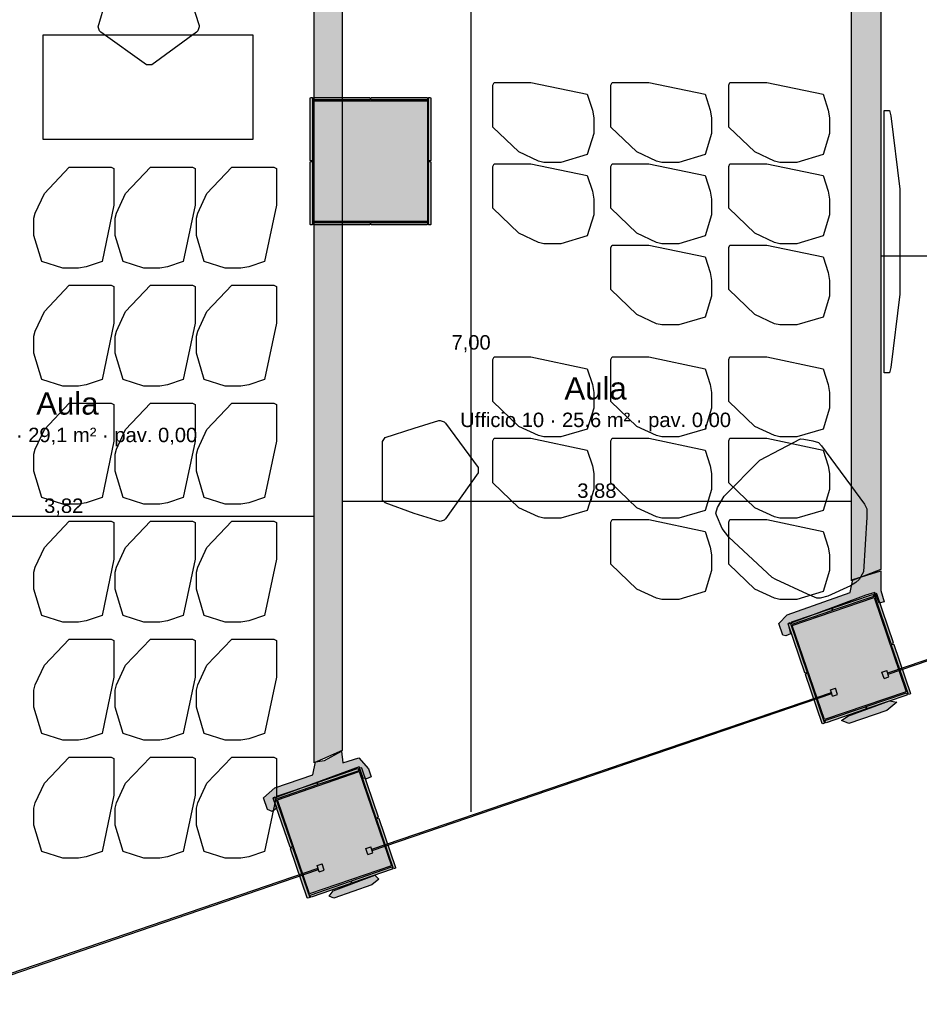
# Model space of a CAD drawing. Header units: millimetres. Extents: x -18533 to 137888, y -83624 to 7711.
# Tile 22 of 38: x 35634 to 42498, y -4726 to 2785. Entities that reach past the tile are written whole.
import ezdxf
from ezdxf.enums import TextEntityAlignment as Align

# ---------------------------------------------------------------- set-up
doc = ezdxf.new("R2010")
doc.units = ezdxf.units.MM
for name, color, linetype in [('A-ARREDI', 9, 'Continuous'), ('A-MISURE', 40, 'Continuous'), ('A-MURI-ESISTENTI', 7, 'Continuous'), ('A-MURI-NUOVI', 40, 'Continuous'), ('A-PILASTRI', 8, 'Continuous'), ('A-TESTI', 7, 'Continuous'), ('A-VETRINE', 4, 'Continuous')]:
    doc.layers.add(name, color=color, linetype=linetype)
doc.styles.add('VISIO', font='arial.ttf')

msp = doc.modelspace()

# ---------------------------------------------------------------- hatches: boundary and pattern name
at = {"layer": 'A-MURI-ESISTENTI'}
for points in [[(41455, -1910), (41425, -1820), (41490, -1755), (41970, -1585), (41990, -1485), (42205, -1420), (42205, -1570), (42230, -1655), (42190, -1665), (42157, -1585), (42090, -1605), (41496, -1827), (41515, -1900), (41480, -1915), (41455, -1910)], [(41905, -2560), (41953, -2529), (42271, -2411), (42325, -2420), (42250, -2485), (41960, -2585), (41905, -2560)], [(37525, -3240), (37495, -3150), (37580, -3075), (37870, -2975), (37890, -2875), (37960, -2865), (38090, -2795), (38100, -2885), (38220, -2845), (38295, -2930), (38315, -2990), (38280, -3005), (38255, -3000), (38224, -2915), (37568, -3156), (37595, -3230), (37560, -3255), (37525, -3240)], [(37995, -3900), (38025, -3859), (38342, -3740), (38375, -3770), (38320, -3815), (38030, -3915), (37995, -3900)]]:
    msp.add_hatch(color=7, dxfattribs=at).paths.add_polyline_path(points)
at = {"layer": 'A-MURI-NUOVI'}
for points in [[(37880, -2885), (37880, 3795), (38095, 3795), (38095, -2790), (37880, -2885)], [(41980, 3665), (42205, 3660), (42205, -1410), (41980, -1495), (41980, 3665)]]:
    msp.add_hatch(color=40, dxfattribs=at).paths.add_polyline_path(points)
at = {"layer": 'A-PILASTRI'}
for points in [[(37867, 1708), (37853, 1708), (37849, 1712), (37849, 2187), (37853, 2191), (37867, 2191), (37867, 1708)], [(37875, 2173), (37875, 2187), (37879, 2191), (38303, 2191), (38307, 2187), (38307, 2173), (37875, 2173)], [(38313, 2173), (38313, 2187), (38317, 2191), (38741, 2191), (38745, 2187), (38745, 2173), (38313, 2173)], [(38753, 2191), (38767, 2191), (38771, 2187), (38771, 1712), (38767, 1708), (38753, 1708), (38753, 2191)], [(38745, 1245), (37875, 1245), (37875, 2165), (38745, 2165), (38745, 1245)], [(37867, 1219), (37853, 1219), (37849, 1223), (37849, 1698), (37853, 1702), (37867, 1702), (37867, 1219)], [(38753, 1702), (38767, 1702), (38771, 1698), (38771, 1223), (38767, 1219), (38753, 1219), (38753, 1702)], [(38307, 1237), (38307, 1223), (38303, 1219), (37879, 1219), (37875, 1223), (37875, 1237), (38307, 1237)], [(38745, 1237), (38745, 1223), (38741, 1219), (38317, 1219), (38313, 1223), (38313, 1237), (38745, 1237)], [(41528, -1835), (42153, -1622), (42398, -2341), (41774, -2554), (41528, -1835)], [(41841, -1720), (41836, -1707), (41839, -1702), (42141, -1599), (42146, -1601), (42150, -1614), (41841, -1720)], [(42152, -1595), (42165, -1590), (42170, -1593), (42298, -1967), (42296, -1972), (42282, -1976), (42152, -1595)], [(41526, -1828), (41521, -1814), (41524, -1809), (41826, -1706), (41831, -1709), (41835, -1722), (41526, -1828)], [(41642, -2195), (41629, -2199), (41624, -2197), (41496, -1823), (41499, -1818), (41512, -1813), (41642, -2195)], [(42284, -1982), (42297, -1978), (42302, -1980), (42430, -2354), (42428, -2359), (42414, -2363), (42284, -1982)], [(41774, -2582), (41761, -2586), (41756, -2584), (41629, -2210), (41631, -2205), (41644, -2200), (41774, -2582)], [(42401, -2349), (42405, -2362), (42403, -2367), (42101, -2470), (42096, -2468), (42091, -2454), (42401, -2349)], [(42086, -2456), (42090, -2470), (42088, -2475), (41786, -2578), (41781, -2575), (41776, -2562), (42086, -2456)], [(37912, -3050), (37907, -3036), (37910, -3031), (38212, -2928), (38217, -2930), (38221, -2944), (37912, -3050)], [(38223, -2924), (38236, -2920), (38241, -2922), (38369, -3296), (38367, -3301), (38354, -3305), (38223, -2924)], [(37600, -3165), (38224, -2951), (38470, -3670), (37846, -3884), (37600, -3165)], [(37597, -3158), (37592, -3144), (37595, -3139), (37897, -3036), (37902, -3038), (37906, -3052), (37597, -3158)], [(37714, -3524), (37701, -3529), (37696, -3526), (37568, -3153), (37570, -3148), (37584, -3143), (37714, -3524)], [(38356, -3311), (38369, -3306), (38374, -3309), (38502, -3683), (38500, -3688), (38486, -3692), (38356, -3311)], [(37847, -3911), (37834, -3916), (37828, -3913), (37700, -3540), (37703, -3535), (37716, -3530), (37847, -3911)], [(38473, -3678), (38477, -3691), (38475, -3696), (38173, -3800), (38168, -3797), (38164, -3784), (38473, -3678)], [(38158, -3786), (38162, -3799), (38160, -3804), (37858, -3908), (37853, -3905), (37849, -3892), (38158, -3786)]]:
    msp.add_hatch(color=8, dxfattribs=at).paths.add_polyline_path(points)

# ---------------------------------------------------------------- linework, layer by layer
at = {"layer": 'A-ARREDI'}
for points in [[(36872, 3150), (36942, 2930), (37002, 2740), (37002, 2730), (36992, 2700), (36982, 2690), (36642, 2440), (36602, 2440), (36252, 2690), (36242, 2700), (36232, 2730), (36292, 2930), (36372, 3150), (36392, 3170), (36842, 3170), (36872, 3150)], [(36872, 3150), (36942, 2930), (37002, 2740), (37002, 2730), (36992, 2700), (36982, 2690), (36642, 2440), (36602, 2440), (36252, 2690), (36242, 2700), (36232, 2730), (36292, 2930), (36372, 3150), (36392, 3170), (36842, 3170), (36872, 3150)], [(37412, 1870), (35812, 1870), (35812, 2670), (37412, 2670), (37412, 1870)], [(37412, 1870), (35812, 1870), (35812, 2670), (37412, 2670), (37412, 1870)], [(39963, 1756.1), (39763, 1696.1), (39633, 1696.1), (39593, 1706.1), (39443, 1776.1), (39243, 1966.1), (39243, 2286.1), (39253, 2306.1), (39533, 2306.1), (39963, 2216.1), (40003, 2096.1), (40013, 2036.1), (40013, 1916.1), (39963, 1756.1)], [(39963, 1756.1), (39763, 1696.1), (39633, 1696.1), (39593, 1706.1), (39443, 1776.1), (39243, 1966.1), (39243, 2286.1), (39253, 2306.1), (39533, 2306.1), (39963, 2216.1), (40003, 2096.1), (40013, 2036.1), (40013, 1916.1), (39963, 1756.1)], [(40863, 1756.1), (40663, 1696.1), (40533, 1696.1), (40493, 1706.1), (40343, 1776.1), (40143, 1966.1), (40143, 2286.1), (40153, 2306.1), (40433, 2306.1), (40863, 2216.1), (40903, 2096.1), (40913, 2036.1), (40913, 1916.1), (40863, 1756.1)], [(40863, 1756.1), (40663, 1696.1), (40533, 1696.1), (40493, 1706.1), (40343, 1776.1), (40143, 1966.1), (40143, 2286.1), (40153, 2306.1), (40433, 2306.1), (40863, 2216.1), (40903, 2096.1), (40913, 2036.1), (40913, 1916.1), (40863, 1756.1)], [(41763, 1756.1), (41563, 1696.1), (41433, 1696.1), (41393, 1706.1), (41243, 1776.1), (41043, 1966.1), (41043, 2286.1), (41053, 2306.1), (41333, 2306.1), (41763, 2216.1), (41803, 2096.1), (41813, 2036.1), (41813, 1916.1), (41763, 1756.1)], [(41763, 1756.1), (41563, 1696.1), (41433, 1696.1), (41393, 1706.1), (41243, 1776.1), (41043, 1966.1), (41043, 2286.1), (41053, 2306.1), (41333, 2306.1), (41763, 2216.1), (41803, 2096.1), (41813, 2036.1), (41813, 1916.1), (41763, 1756.1)], [(42270, 2092), (42280, 2052), (42350, 1492), (42350, 692), (42280, 132), (42270, 92), (42230, 92), (42230, 2092), (42270, 2092)], [(42270, 2092), (42280, 2052), (42350, 1492), (42350, 692), (42280, 132), (42270, 92), (42230, 92), (42230, 2092), (42270, 2092)], [(35802, 940), (35742, 1140), (35742, 1270), (35752, 1310), (35822, 1460), (36012, 1660), (36332, 1660), (36352, 1650), (36352, 1370), (36262, 940), (36142, 900), (36082, 890), (35962, 890), (35802, 940)], [(35802, 940), (35742, 1140), (35742, 1270), (35752, 1310), (35822, 1460), (36012, 1660), (36332, 1660), (36352, 1650), (36352, 1370), (36262, 940), (36142, 900), (36082, 890), (35962, 890), (35802, 940)], [(36422, 940), (36362, 1140), (36362, 1270), (36372, 1310), (36442, 1460), (36632, 1660), (36952, 1660), (36972, 1650), (36972, 1370), (36882, 940), (36762, 900), (36702, 890), (36582, 890), (36422, 940)], [(36422, 940), (36362, 1140), (36362, 1270), (36372, 1310), (36442, 1460), (36632, 1660), (36952, 1660), (36972, 1650), (36972, 1370), (36882, 940), (36762, 900), (36702, 890), (36582, 890), (36422, 940)], [(37042, 940), (36982, 1140), (36982, 1270), (36992, 1310), (37062, 1460), (37252, 1660), (37572, 1660), (37592, 1650), (37592, 1370), (37502, 940), (37382, 900), (37322, 890), (37202, 890), (37042, 940)], [(37042, 940), (36982, 1140), (36982, 1270), (36992, 1310), (37062, 1460), (37252, 1660), (37572, 1660), (37592, 1650), (37592, 1370), (37502, 940), (37382, 900), (37322, 890), (37202, 890), (37042, 940)], [(39963, 1136.1), (39763, 1076.1), (39633, 1076.1), (39593, 1086.1), (39443, 1156.1), (39243, 1346.1), (39243, 1666.1), (39253, 1686.1), (39533, 1686.1), (39963, 1596.1), (40003, 1476.1), (40013, 1416.1), (40013, 1296.1), (39963, 1136.1)], [(39963, 1136.1), (39763, 1076.1), (39633, 1076.1), (39593, 1086.1), (39443, 1156.1), (39243, 1346.1), (39243, 1666.1), (39253, 1686.1), (39533, 1686.1), (39963, 1596.1), (40003, 1476.1), (40013, 1416.1), (40013, 1296.1), (39963, 1136.1)], [(40863, 1136.1), (40663, 1076.1), (40533, 1076.1), (40493, 1086.1), (40343, 1156.1), (40143, 1346.1), (40143, 1666.1), (40153, 1686.1), (40433, 1686.1), (40863, 1596.1), (40903, 1476.1), (40913, 1416.1), (40913, 1296.1), (40863, 1136.1)], [(40863, 1136.1), (40663, 1076.1), (40533, 1076.1), (40493, 1086.1), (40343, 1156.1), (40143, 1346.1), (40143, 1666.1), (40153, 1686.1), (40433, 1686.1), (40863, 1596.1), (40903, 1476.1), (40913, 1416.1), (40913, 1296.1), (40863, 1136.1)], [(41763, 1136.1), (41563, 1076.1), (41433, 1076.1), (41393, 1086.1), (41243, 1156.1), (41043, 1346.1), (41043, 1666.1), (41053, 1686.1), (41333, 1686.1), (41763, 1596.1), (41803, 1476.1), (41813, 1416.1), (41813, 1296.1), (41763, 1136.1)], [(41763, 1136.1), (41563, 1076.1), (41433, 1076.1), (41393, 1086.1), (41243, 1156.1), (41043, 1346.1), (41043, 1666.1), (41053, 1686.1), (41333, 1686.1), (41763, 1596.1), (41803, 1476.1), (41813, 1416.1), (41813, 1296.1), (41763, 1136.1)], [(40863, 516.1), (40663, 456.1), (40533, 456.1), (40493, 466.1), (40343, 536.1), (40143, 726.1), (40143, 1046.1), (40153, 1066.1), (40433, 1066.1), (40863, 976.1), (40903, 856.1), (40913, 796.1), (40913, 676.1), (40863, 516.1)], [(40863, 516.1), (40663, 456.1), (40533, 456.1), (40493, 466.1), (40343, 536.1), (40143, 726.1), (40143, 1046.1), (40153, 1066.1), (40433, 1066.1), (40863, 976.1), (40903, 856.1), (40913, 796.1), (40913, 676.1), (40863, 516.1)], [(41763, 516.1), (41563, 456.1), (41433, 456.1), (41393, 466.1), (41243, 536.1), (41043, 726.1), (41043, 1046.1), (41053, 1066.1), (41333, 1066.1), (41763, 976.1), (41803, 856.1), (41813, 796.1), (41813, 676.1), (41763, 516.1)], [(41763, 516.1), (41563, 456.1), (41433, 456.1), (41393, 466.1), (41243, 536.1), (41043, 726.1), (41043, 1046.1), (41053, 1066.1), (41333, 1066.1), (41763, 976.1), (41803, 856.1), (41813, 796.1), (41813, 676.1), (41763, 516.1)], [(35802, 40), (35742, 240), (35742, 370), (35752, 410), (35822, 560), (36012, 760), (36332, 760), (36352, 750), (36352, 470), (36262, 40), (36142, 0), (36082, -10), (35962, -10), (35802, 40)], [(35802, 40), (35742, 240), (35742, 370), (35752, 410), (35822, 560), (36012, 760), (36332, 760), (36352, 750), (36352, 470), (36262, 40), (36142, 0), (36082, -10), (35962, -10), (35802, 40)], [(36422, 40), (36362, 240), (36362, 370), (36372, 410), (36442, 560), (36632, 760), (36952, 760), (36972, 750), (36972, 470), (36882, 40), (36762, 0), (36702, -10), (36582, -10), (36422, 40)], [(36422, 40), (36362, 240), (36362, 370), (36372, 410), (36442, 560), (36632, 760), (36952, 760), (36972, 750), (36972, 470), (36882, 40), (36762, 0), (36702, -10), (36582, -10), (36422, 40)], [(37042, 40), (36982, 240), (36982, 370), (36992, 410), (37062, 560), (37252, 760), (37572, 760), (37592, 750), (37592, 470), (37502, 40), (37382, 0), (37322, -10), (37202, -10), (37042, 40)], [(37042, 40), (36982, 240), (36982, 370), (36992, 410), (37062, 560), (37252, 760), (37572, 760), (37592, 750), (37592, 470), (37502, 40), (37382, 0), (37322, -10), (37202, -10), (37042, 40)], [(39963, -337.9), (39763, -397.9), (39633, -397.9), (39593, -387.9), (39443, -317.9), (39243, -127.9), (39243, 192.1), (39253, 212.1), (39533, 212.1), (39963, 122.1), (40003, 2.1), (40013, -57.9), (40013, -177.9), (39963, -337.9)], [(39963, -337.9), (39763, -397.9), (39633, -397.9), (39593, -387.9), (39443, -317.9), (39243, -127.9), (39243, 192.1), (39253, 212.1), (39533, 212.1), (39963, 122.1), (40003, 2.1), (40013, -57.9), (40013, -177.9), (39963, -337.9)], [(40863, -337.9), (40663, -397.9), (40533, -397.9), (40493, -387.9), (40343, -317.9), (40143, -127.9), (40143, 192.1), (40153, 212.1), (40433, 212.1), (40863, 122.1), (40903, 2.1), (40913, -57.9), (40913, -177.9), (40863, -337.9)], [(40863, -337.9), (40663, -397.9), (40533, -397.9), (40493, -387.9), (40343, -317.9), (40143, -127.9), (40143, 192.1), (40153, 212.1), (40433, 212.1), (40863, 122.1), (40903, 2.1), (40913, -57.9), (40913, -177.9), (40863, -337.9)], [(41763, -337.9), (41563, -397.9), (41433, -397.9), (41393, -387.9), (41243, -317.9), (41043, -127.9), (41043, 192.1), (41053, 212.1), (41333, 212.1), (41763, 122.1), (41803, 2.1), (41813, -57.9), (41813, -177.9), (41763, -337.9)], [(41763, -337.9), (41563, -397.9), (41433, -397.9), (41393, -387.9), (41243, -317.9), (41043, -127.9), (41043, 192.1), (41053, 212.1), (41333, 212.1), (41763, 122.1), (41803, 2.1), (41813, -57.9), (41813, -177.9), (41763, -337.9)], [(35802, -860), (35742, -660), (35742, -530), (35752, -490), (35822, -340), (36012, -140), (36332, -140), (36352, -150), (36352, -430), (36262, -860), (36142, -900), (36082, -910), (35962, -910), (35802, -860)], [(35802, -860), (35742, -660), (35742, -530), (35752, -490), (35822, -340), (36012, -140), (36332, -140), (36352, -150), (36352, -430), (36262, -860), (36142, -900), (36082, -910), (35962, -910), (35802, -860)], [(36422, -860), (36362, -660), (36362, -530), (36372, -490), (36442, -340), (36632, -140), (36952, -140), (36972, -150), (36972, -430), (36882, -860), (36762, -900), (36702, -910), (36582, -910), (36422, -860)], [(36422, -860), (36362, -660), (36362, -530), (36372, -490), (36442, -340), (36632, -140), (36952, -140), (36972, -150), (36972, -430), (36882, -860), (36762, -900), (36702, -910), (36582, -910), (36422, -860)], [(37042, -860), (36982, -660), (36982, -530), (36992, -490), (37062, -340), (37252, -140), (37572, -140), (37592, -150), (37592, -430), (37502, -860), (37382, -900), (37322, -910), (37202, -910), (37042, -860)], [(37042, -860), (36982, -660), (36982, -530), (36992, -490), (37062, -340), (37252, -140), (37572, -140), (37592, -150), (37592, -430), (37502, -860), (37382, -900), (37322, -910), (37202, -910), (37042, -860)], [(38422.6, -401.7), (38642.6, -331.7), (38832.6, -271.7), (38842.6, -271.7), (38872.6, -281.7), (38882.6, -291.7), (39132.6, -631.7), (39132.6, -671.7), (38882.6, -1021.7), (38872.6, -1031.7), (38842.6, -1041.7), (38642.6, -981.7), (38422.6, -901.7), (38402.6, -881.7), (38402.6, -431.7), (38422.6, -401.7)], [(38422.6, -401.7), (38642.6, -331.7), (38832.6, -271.7), (38842.6, -271.7), (38872.6, -281.7), (38882.6, -291.7), (39132.6, -631.7), (39132.6, -671.7), (38882.6, -1021.7), (38872.6, -1031.7), (38842.6, -1041.7), (38642.6, -981.7), (38422.6, -901.7), (38402.6, -881.7), (38402.6, -431.7), (38422.6, -401.7)], [(39963, -957.9), (39763, -1017.9), (39633, -1017.9), (39593, -1007.9), (39443, -937.9), (39243, -747.9), (39243, -427.9), (39253, -407.9), (39533, -407.9), (39963, -497.9), (40003, -617.9), (40013, -677.9), (40013, -797.9), (39963, -957.9)], [(39963, -957.9), (39763, -1017.9), (39633, -1017.9), (39593, -1007.9), (39443, -937.9), (39243, -747.9), (39243, -427.9), (39253, -407.9), (39533, -407.9), (39963, -497.9), (40003, -617.9), (40013, -677.9), (40013, -797.9), (39963, -957.9)], [(40863, -957.9), (40663, -1017.9), (40533, -1017.9), (40493, -1007.9), (40343, -937.9), (40143, -747.9), (40143, -427.9), (40153, -407.9), (40433, -407.9), (40863, -497.9), (40903, -617.9), (40913, -677.9), (40913, -797.9), (40863, -957.9)], [(40863, -957.9), (40663, -1017.9), (40533, -1017.9), (40493, -1007.9), (40343, -937.9), (40143, -747.9), (40143, -427.9), (40153, -407.9), (40433, -407.9), (40863, -497.9), (40903, -617.9), (40913, -677.9), (40913, -797.9), (40863, -957.9)], [(41043.5, -1163.2), (40993.3, -1096.2), (40950.1, -995), (40946.1, -980), (40958.6, -936.4), (41008.1, -850.6), (41280.8, -576.2), (41591.3, -412.5), (41615.8, -414), (41684, -427.9), (41727.6, -440.4), (41750.7, -466.4), (42078.9, -910), (42096.4, -945.5), (42097.5, -1009.7), (42072.5, -1427.1), (42039.5, -1484.2), (42013.4, -1507.3), (41972.4, -1534.4), (41800.1, -1612.8), (41740, -1628.9), (41715.5, -1627.4), (41643.3, -1598.4), (41403.7, -1485.5), (41375.1, -1469), (41043.5, -1163.2)], [(41043.5, -1163.2), (40993.3, -1096.2), (40950.1, -995), (40946.1, -980), (40958.6, -936.4), (41008.1, -850.6), (41280.8, -576.2), (41591.3, -412.5), (41615.8, -414), (41684, -427.9), (41727.6, -440.4), (41750.7, -466.4), (42078.9, -910), (42096.4, -945.5), (42097.5, -1009.7), (42072.5, -1427.1), (42039.5, -1484.2), (42013.4, -1507.3), (41972.4, -1534.4), (41800.1, -1612.8), (41740, -1628.9), (41715.5, -1627.4), (41643.3, -1598.4), (41403.7, -1485.5), (41375.1, -1469), (41043.5, -1163.2)], [(41763, -957.9), (41563, -1017.9), (41433, -1017.9), (41393, -1007.9), (41243, -937.9), (41043, -747.9), (41043, -427.9), (41053, -407.9), (41333, -407.9), (41763, -497.9), (41803, -617.9), (41813, -677.9), (41813, -797.9), (41763, -957.9)], [(41763, -957.9), (41563, -1017.9), (41433, -1017.9), (41393, -1007.9), (41243, -937.9), (41043, -747.9), (41043, -427.9), (41053, -407.9), (41333, -407.9), (41763, -497.9), (41803, -617.9), (41813, -677.9), (41813, -797.9), (41763, -957.9)], [(35802, -1760), (35742, -1560), (35742, -1430), (35752, -1390), (35822, -1240), (36012, -1040), (36332, -1040), (36352, -1050), (36352, -1330), (36262, -1760), (36142, -1800), (36082, -1810), (35962, -1810), (35802, -1760)], [(35802, -1760), (35742, -1560), (35742, -1430), (35752, -1390), (35822, -1240), (36012, -1040), (36332, -1040), (36352, -1050), (36352, -1330), (36262, -1760), (36142, -1800), (36082, -1810), (35962, -1810), (35802, -1760)], [(36422, -1760), (36362, -1560), (36362, -1430), (36372, -1390), (36442, -1240), (36632, -1040), (36952, -1040), (36972, -1050), (36972, -1330), (36882, -1760), (36762, -1800), (36702, -1810), (36582, -1810), (36422, -1760)], [(36422, -1760), (36362, -1560), (36362, -1430), (36372, -1390), (36442, -1240), (36632, -1040), (36952, -1040), (36972, -1050), (36972, -1330), (36882, -1760), (36762, -1800), (36702, -1810), (36582, -1810), (36422, -1760)], [(37042, -1760), (36982, -1560), (36982, -1430), (36992, -1390), (37062, -1240), (37252, -1040), (37572, -1040), (37592, -1050), (37592, -1330), (37502, -1760), (37382, -1800), (37322, -1810), (37202, -1810), (37042, -1760)], [(37042, -1760), (36982, -1560), (36982, -1430), (36992, -1390), (37062, -1240), (37252, -1040), (37572, -1040), (37592, -1050), (37592, -1330), (37502, -1760), (37382, -1800), (37322, -1810), (37202, -1810), (37042, -1760)], [(40863, -1577.9), (40663, -1637.9), (40533, -1637.9), (40493, -1627.9), (40343, -1557.9), (40143, -1367.9), (40143, -1047.9), (40153, -1027.9), (40433, -1027.9), (40863, -1117.9), (40903, -1237.9), (40913, -1297.9), (40913, -1417.9), (40863, -1577.9)], [(40863, -1577.9), (40663, -1637.9), (40533, -1637.9), (40493, -1627.9), (40343, -1557.9), (40143, -1367.9), (40143, -1047.9), (40153, -1027.9), (40433, -1027.9), (40863, -1117.9), (40903, -1237.9), (40913, -1297.9), (40913, -1417.9), (40863, -1577.9)], [(41763, -1577.9), (41563, -1637.9), (41433, -1637.9), (41393, -1627.9), (41243, -1557.9), (41043, -1367.9), (41043, -1047.9), (41053, -1027.9), (41333, -1027.9), (41763, -1117.9), (41803, -1237.9), (41813, -1297.9), (41813, -1417.9), (41763, -1577.9)], [(41763, -1577.9), (41563, -1637.9), (41433, -1637.9), (41393, -1627.9), (41243, -1557.9), (41043, -1367.9), (41043, -1047.9), (41053, -1027.9), (41333, -1027.9), (41763, -1117.9), (41803, -1237.9), (41813, -1297.9), (41813, -1417.9), (41763, -1577.9)], [(35802, -2660), (35742, -2460), (35742, -2330), (35752, -2290), (35822, -2140), (36012, -1940), (36332, -1940), (36352, -1950), (36352, -2230), (36262, -2660), (36142, -2700), (36082, -2710), (35962, -2710), (35802, -2660)], [(35802, -2660), (35742, -2460), (35742, -2330), (35752, -2290), (35822, -2140), (36012, -1940), (36332, -1940), (36352, -1950), (36352, -2230), (36262, -2660), (36142, -2700), (36082, -2710), (35962, -2710), (35802, -2660)], [(36422, -2660), (36362, -2460), (36362, -2330), (36372, -2290), (36442, -2140), (36632, -1940), (36952, -1940), (36972, -1950), (36972, -2230), (36882, -2660), (36762, -2700), (36702, -2710), (36582, -2710), (36422, -2660)], [(36422, -2660), (36362, -2460), (36362, -2330), (36372, -2290), (36442, -2140), (36632, -1940), (36952, -1940), (36972, -1950), (36972, -2230), (36882, -2660), (36762, -2700), (36702, -2710), (36582, -2710), (36422, -2660)], [(37042, -2660), (36982, -2460), (36982, -2330), (36992, -2290), (37062, -2140), (37252, -1940), (37572, -1940), (37592, -1950), (37592, -2230), (37502, -2660), (37382, -2700), (37322, -2710), (37202, -2710), (37042, -2660)], [(37042, -2660), (36982, -2460), (36982, -2330), (36992, -2290), (37062, -2140), (37252, -1940), (37572, -1940), (37592, -1950), (37592, -2230), (37502, -2660), (37382, -2700), (37322, -2710), (37202, -2710), (37042, -2660)], [(35802, -3560), (35742, -3360), (35742, -3230), (35752, -3190), (35822, -3040), (36012, -2840), (36332, -2840), (36352, -2850), (36352, -3130), (36262, -3560), (36142, -3600), (36082, -3610), (35962, -3610), (35802, -3560)], [(35802, -3560), (35742, -3360), (35742, -3230), (35752, -3190), (35822, -3040), (36012, -2840), (36332, -2840), (36352, -2850), (36352, -3130), (36262, -3560), (36142, -3600), (36082, -3610), (35962, -3610), (35802, -3560)], [(36422, -3560), (36362, -3360), (36362, -3230), (36372, -3190), (36442, -3040), (36632, -2840), (36952, -2840), (36972, -2850), (36972, -3130), (36882, -3560), (36762, -3600), (36702, -3610), (36582, -3610), (36422, -3560)], [(36422, -3560), (36362, -3360), (36362, -3230), (36372, -3190), (36442, -3040), (36632, -2840), (36952, -2840), (36972, -2850), (36972, -3130), (36882, -3560), (36762, -3600), (36702, -3610), (36582, -3610), (36422, -3560)], [(37042, -3560), (36982, -3360), (36982, -3230), (36992, -3190), (37062, -3040), (37252, -2840), (37572, -2840), (37592, -2850), (37592, -3130), (37502, -3560), (37382, -3600), (37322, -3610), (37202, -3610), (37042, -3560)], [(37042, -3560), (36982, -3360), (36982, -3230), (36992, -3190), (37062, -3040), (37252, -2840), (37572, -2840), (37592, -2850), (37592, -3130), (37502, -3560), (37382, -3600), (37322, -3610), (37202, -3610), (37042, -3560)]]:
    msp.add_lwpolyline(points, close=True, dxfattribs=at)
at = {"layer": 'A-MISURE'}
for p, q in [((39077.5, -3257.8), (39077.5, 3745)), ((42206, 982.5), (46015, 982.5)), ((38096, -887.5), (41979, -887.5)), ((34059.8, -1002.5), (37879, -1002.5))]:
    msp.add_line(p, q, dxfattribs=at)
at = {"layer": 'A-MURI-ESISTENTI'}
for points in [[(41455, -1910), (41425, -1820), (41490, -1755), (41970, -1585), (41990, -1485), (42205, -1420), (42205, -1570), (42230, -1655), (42190, -1665), (42157, -1585), (42090, -1605), (41496, -1827), (41515, -1900), (41480, -1915), (41455, -1910)], [(41905, -2560), (41953, -2529), (42271, -2411), (42325, -2420), (42250, -2485), (41960, -2585), (41905, -2560)], [(37525, -3240), (37495, -3150), (37580, -3075), (37870, -2975), (37890, -2875), (37960, -2865), (38090, -2795), (38100, -2885), (38220, -2845), (38295, -2930), (38315, -2990), (38280, -3005), (38255, -3000), (38224, -2915), (37568, -3156), (37595, -3230), (37560, -3255), (37525, -3240)], [(37995, -3900), (38025, -3859), (38342, -3740), (38375, -3770), (38320, -3815), (38030, -3915), (37995, -3900)]]:
    msp.add_lwpolyline(points, close=True, dxfattribs=at)
at = {"layer": 'A-MURI-NUOVI'}
for points in [[(37880, -2885), (37880, 3795), (38095, 3795), (38095, -2790), (37880, -2885)], [(41980, 3665), (42205, 3660), (42205, -1410), (41980, -1495), (41980, 3665)]]:
    msp.add_lwpolyline(points, close=True, dxfattribs=at)
at = {"layer": 'A-PILASTRI'}
for points in [[(37867, 1708), (37853, 1708), (37849, 1712), (37849, 2187), (37853, 2191), (37867, 2191), (37867, 1708)], [(37875, 2173), (37875, 2187), (37879, 2191), (38303, 2191), (38307, 2187), (38307, 2173), (37875, 2173)], [(38313, 2173), (38313, 2187), (38317, 2191), (38741, 2191), (38745, 2187), (38745, 2173), (38313, 2173)], [(38753, 2191), (38767, 2191), (38771, 2187), (38771, 1712), (38767, 1708), (38753, 1708), (38753, 2191)], [(38745, 1245), (37875, 1245), (37875, 2165), (38745, 2165), (38745, 1245)], [(37867, 1219), (37853, 1219), (37849, 1223), (37849, 1698), (37853, 1702), (37867, 1702), (37867, 1219)], [(38753, 1702), (38767, 1702), (38771, 1698), (38771, 1223), (38767, 1219), (38753, 1219), (38753, 1702)], [(38307, 1237), (38307, 1223), (38303, 1219), (37879, 1219), (37875, 1223), (37875, 1237), (38307, 1237)], [(38745, 1237), (38745, 1223), (38741, 1219), (38317, 1219), (38313, 1223), (38313, 1237), (38745, 1237)], [(41528, -1835), (42153, -1622), (42398, -2341), (41774, -2554), (41528, -1835)], [(41841, -1720), (41836, -1707), (41839, -1702), (42141, -1599), (42146, -1601), (42150, -1614), (41841, -1720)], [(42152, -1595), (42165, -1590), (42170, -1593), (42298, -1967), (42296, -1972), (42282, -1976), (42152, -1595)], [(41526, -1828), (41521, -1814), (41524, -1809), (41826, -1706), (41831, -1709), (41835, -1722), (41526, -1828)], [(41642, -2195), (41629, -2199), (41624, -2197), (41496, -1823), (41499, -1818), (41512, -1813), (41642, -2195)], [(42284, -1982), (42297, -1978), (42302, -1980), (42430, -2354), (42428, -2359), (42414, -2363), (42284, -1982)], [(41774, -2582), (41761, -2586), (41756, -2584), (41629, -2210), (41631, -2205), (41644, -2200), (41774, -2582)], [(42401, -2349), (42405, -2362), (42403, -2367), (42101, -2470), (42096, -2468), (42091, -2454), (42401, -2349)], [(42086, -2456), (42090, -2470), (42088, -2475), (41786, -2578), (41781, -2575), (41776, -2562), (42086, -2456)], [(37912, -3050), (37907, -3036), (37910, -3031), (38212, -2928), (38217, -2930), (38221, -2944), (37912, -3050)], [(38223, -2924), (38236, -2920), (38241, -2922), (38369, -3296), (38367, -3301), (38354, -3305), (38223, -2924)], [(37600, -3165), (38224, -2951), (38470, -3670), (37846, -3884), (37600, -3165)], [(37597, -3158), (37592, -3144), (37595, -3139), (37897, -3036), (37902, -3038), (37906, -3052), (37597, -3158)], [(37714, -3524), (37701, -3529), (37696, -3526), (37568, -3153), (37570, -3148), (37584, -3143), (37714, -3524)], [(38356, -3311), (38369, -3306), (38374, -3309), (38502, -3683), (38500, -3688), (38486, -3692), (38356, -3311)], [(37847, -3911), (37834, -3916), (37828, -3913), (37700, -3540), (37703, -3535), (37716, -3530), (37847, -3911)], [(38473, -3678), (38477, -3691), (38475, -3696), (38173, -3800), (38168, -3797), (38164, -3784), (38473, -3678)], [(38158, -3786), (38162, -3799), (38160, -3804), (37858, -3908), (37853, -3905), (37849, -3892), (38158, -3786)]]:
    msp.add_lwpolyline(points, close=True, dxfattribs=at)
at = {"layer": 'A-VETRINE'}
for p, q in [((42256.2, -2198.4), (45720.5, -1016.2)), ((42259.5, -2207.8), (45723.8, -1025.6)), ((42211.9, -2192.3), (42249.8, -2179.4)), ((42228.1, -2239.7), (42211.9, -2192.3)), ((42228.1, -2239.7), (42265.9, -2226.7)), ((42265.9, -2226.7), (42249.8, -2179.4)), ((42259.5, -2207.8), (42256.2, -2198.4)), ((41820.1, -2327.7), (41858, -2314.8)), ((41836.3, -2375), (41820.1, -2327.7)), ((41874.1, -2362.1), (41858, -2314.8)), ((38319.2, -3542.9), (41826.6, -2346.6)), ((38322.4, -3552.4), (41829.8, -2356.1)), ((41829.8, -2356.1), (41826.6, -2346.6)), ((41836.3, -2375), (41874.1, -2362.1)), ((38274.9, -3536.9), (38312.7, -3524)), ((38328.9, -3571.3), (38312.7, -3524)), ((38291, -3584.2), (38274.9, -3536.9)), ((38291, -3584.2), (38328.9, -3571.3)), ((38322.4, -3552.4), (38319.2, -3542.9)), ((37903.1, -3667.8), (37940.9, -3654.8)), ((37919.3, -3715.1), (37903.1, -3667.8)), ((37957.1, -3702.1), (37940.9, -3654.8)), ((34904.2, -4716.3), (37909.6, -3686.7)), ((34907.4, -4725.8), (37912.8, -3696.2)), ((37912.8, -3696.2), (37909.6, -3686.7)), ((37919.3, -3715.1), (37957.1, -3702.1))]:
    msp.add_line(p, q, dxfattribs=at)

# ---------------------------------------------------------------- texts
at = {"layer": 'A-MISURE', "style": 'VISIO'}
for s, p in [('7,00', (39077.5, 323.6)), ('3,88', (40037.5, -807.5)), ('3,82', (35969.4, -922.5))]:
    msp.add_text(s, height=110, dxfattribs=at).set_placement(p, align=Align.MIDDLE_CENTER)
at = {"layer": 'A-TESTI', "style": 'VISIO'}
for s, height, p in [('Aula', 170, (40027.5, -27.5)), ('Aula', 170, (35997.5, -142.5)), ('Ufficio 10 · 25,6 m² · pav. 0,00', 110, (40027.5, -267.5)), ('Ufficio 9 · 29,1 m² · pav. 0,00', 110, (35997.5, -382.5))]:
    msp.add_text(s, height=height, dxfattribs=at).set_placement(p, align=Align.MIDDLE_CENTER)

doc.saveas('drawing.dxf')
